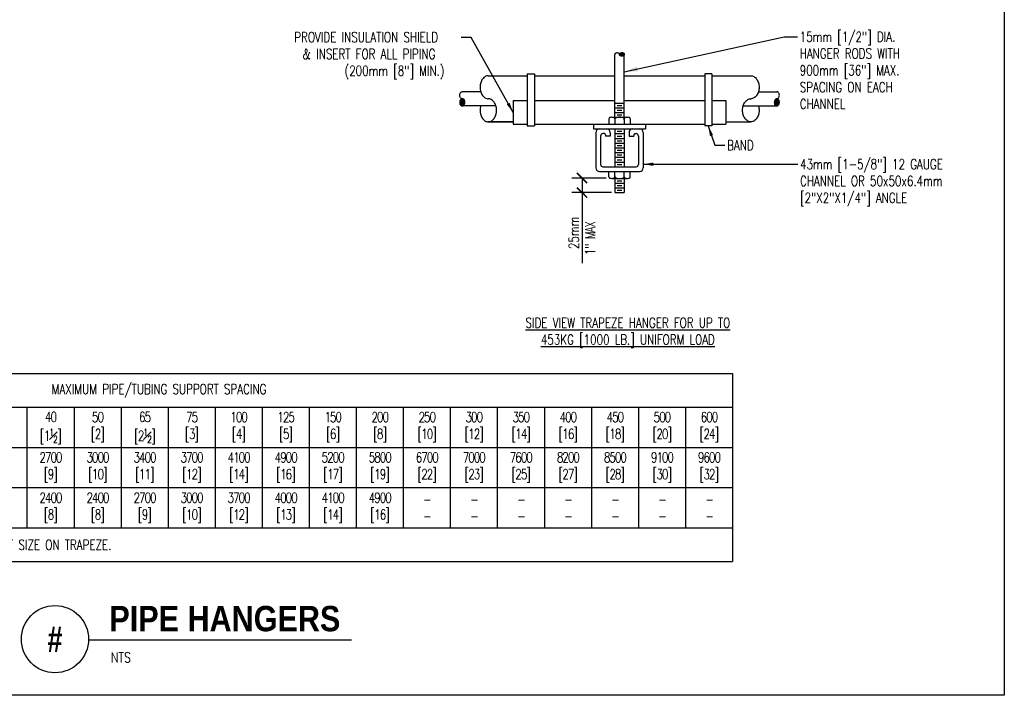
# Model space of a CAD drawing. Header units: inches. Extents: x -0.1 to 15.1, y -1.1 to 9.3.
# Tile 2 of 4: x 6 to 15.1, y -1.1 to 5.2. Entities that reach past the tile are written whole.
import ezdxf
from ezdxf.enums import TextEntityAlignment as Align

# ---------------------------------------------------------------- set-up
doc = ezdxf.new("R2010")
doc.units = ezdxf.units.IN
doc.header["$MEASUREMENT"] = 0
doc.header["$PDSIZE"] = -1
doc.layers.add('G-ANNO-NPLT', color=7, linetype='Continuous', plot=False)
for name, color, linetype in [('M-DETL-DIMS', 2, 'Continuous'), ('M-DETL-HEVY', 5, 'Continuous'), ('M-DETL-MEDM', 4, 'Continuous'), ('M-DETL-PATT', 8, 'Continuous'), ('M-DETL-TEXT', 2, 'Continuous'), ('M-DETL-XTHN', 1, 'Continuous')]:
    doc.layers.add(name, color=color, linetype=linetype)
doc.styles.add('BOLD', font='bold.shx', dxfattribs={"width": 0.9})
doc.styles.add('Romans', font='romans.shx', dxfattribs={"width": 0.75})
doc.dimstyles.new('VA-Dims', dxfattribs={"dimtxt": 0.09375, "dimasz": 0.09375, "dimexe": 0.09375, "dimexo": 0.03125, "dimgap": 0.02, "dimtad": 1, "dimdec": 5, "dimzin": 0, "dimdsep": 46, "dimlunit": 4, "dimtxsty": 'Romans', "dimblk": 'ARCHTICK', "dimcen": 0.09375, "dimclrd": 256, "dimclre": 256, "dimclrt": 256, "dimadec": 0, "dimazin": 0, "dimtfac": 1, "dimtdec": 5, "dimtofl": 0, "dimtmove": 0, "dimatfit": 3, "dimfxl": 1, "dimfrac": 2, "dimtolj": 1, "dimtzin": 0, "dimlwd": -1, "dimlwe": -1, "dimarcsym": 0})
doc.dimstyles.new('VA-Lead', dxfattribs={"dimtxt": 0.09375, "dimasz": 0.125, "dimexe": 0.125, "dimexo": 0.03125, "dimgap": 0.02, "dimtad": 1, "dimdec": 5, "dimzin": 0, "dimdsep": 46, "dimlunit": 4, "dimtxsty": 'Romans', "dimcen": 0.125, "dimclrd": 256, "dimclre": 256, "dimclrt": 256, "dimadec": 0, "dimazin": 0, "dimtfac": 1, "dimtdec": 5, "dimtofl": 0, "dimtmove": 0, "dimatfit": 3, "dimfxl": 1, "dimfrac": 2, "dimtolj": 1, "dimtzin": 0, "dimlwd": -1, "dimlwe": -1, "dimarcsym": 0})

# ---------------------------------------------------------------- blocks, each defined once
blk = doc.blocks.new('_ArchTick')
at = {"color": 0, "linetype": 'ByBlock', "const_width": 0.15}
blk.add_lwpolyline([(-0.5, -0.5), (0.5, 0.5)], dxfattribs=at)

msp = doc.modelspace()

# ---------------------------------------------------------------- linework, layer by layer
at = {"layer": 'G-ANNO-NPLT', "color": 6}
msp.add_lwpolyline([(-0.0725, 9.3024), (15.1432, 9.3024), (15.1432, -1.1039), (-0.0725, -1.1039)], close=True, dxfattribs=at)
at = {"layer": 'M-DETL-DIMS', "color": 1}
msp.add_point((11.2388, 3.5733), dxfattribs=at)
at = {"layer": 'M-DETL-HEVY', "linetype": 'Continuous'}
for p, q in [((10.2727, 4.5123), (10.1014, 4.5123)), ((12.8561, 4.5123), (13.0274, 4.5123)), ((10.4141, 4.3803), (10.1014, 4.3803)), ((12.7147, 4.3803), (13.0274, 4.3803)), ((11.3224, 4.2098), (11.3224, 4.1658)), ((11.3224, 4.1658), (11.8064, 4.1658)), ((11.3444, 4.1328), (11.3444, 3.8028)), ((11.4214, 4.1218), (11.4104, 4.1218)), ((11.4764, 4.1328), (11.4764, 4.0998)), ((11.6524, 4.1328), (11.6524, 4.0998)), ((11.7074, 4.1218), (11.7184, 4.1218)), ((11.7844, 4.1328), (11.7844, 3.8028)), ((11.8064, 4.2098), (11.8064, 4.1658)), ((11.3884, 4.0998), (11.3884, 3.8358)), ((11.4324, 4.1108), (11.4324, 4.0998)), ((11.4764, 4.0998), (11.4324, 4.0998)), ((11.6524, 4.0998), (11.6964, 4.0998)), ((11.6964, 4.1108), (11.6964, 4.0998)), ((11.7404, 4.0998), (11.7404, 3.8358)), ((11.3774, 3.7698), (11.7514, 3.7698)), ((11.4104, 3.8138), (11.7184, 3.8138))]:
    msp.add_line(p, q, dxfattribs=at)
for points in [[(10.1014, 4.4463, -0.132629), (10.0928, 4.4487), (10.0928, 4.4487, -0.106704), (10.0848, 4.456), (10.0848, 4.456, -0.083115), (10.0798, 4.4663), (10.0798, 4.4663, -0.071736), (10.0779, 4.4793), (10.0779, 4.4793, -0.071736), (10.0798, 4.4924), (10.0798, 4.4924, -0.083115), (10.0848, 4.5027), (10.0848, 4.5027, -0.106704), (10.0928, 4.51), (10.0928, 4.51, -0.132629), (10.1014, 4.5123)], [(13.0274, 4.4463, 0.132629), (13.0359, 4.4487), (13.0359, 4.4487, 0.106704), (13.044, 4.456), (13.044, 4.456, 0.083115), (13.049, 4.4663), (13.049, 4.4663, 0.071736), (13.0508, 4.4793), (13.0508, 4.4793, 0.071736), (13.049, 4.4924), (13.049, 4.4924, 0.083115), (13.044, 4.5027), (13.044, 4.5027, 0.106704), (13.0359, 4.51), (13.0359, 4.51, 0.132629), (13.0274, 4.5123)]]:
    msp.add_lwpolyline(points, format="xyb", dxfattribs=at)
for centre, radius, start, end in [((11.3774, 4.1328), 0.033, 90, 180), ((11.4104, 4.0998), 0.022, 90, 180), ((11.4214, 4.1108), 0.011, 0, 90), ((11.4434, 4.1328), 0.033, 0, 90), ((11.6854, 4.1328), 0.033, 90, 180), ((11.7074, 4.1108), 0.011, 90, 180), ((11.7184, 4.0998), 0.022, 0, 90), ((11.7514, 4.1328), 0.033, 0, 90), ((11.3774, 3.8028), 0.033, 180, 270), ((11.4104, 3.8358), 0.022, 180, 270), ((11.7184, 3.8358), 0.022, 270, 0), ((11.7514, 3.8028), 0.033, 270, 0)]:
    msp.add_arc(centre, radius, start, end, dxfattribs=at)
at = {"layer": 'M-DETL-MEDM', "linetype": 'Continuous'}
for p, q in [((11.5204, 4.2744), (11.5204, 4.8597)), ((11.6084, 4.2744), (11.6084, 4.8597)), ((10.7064, 4.6773), (10.7064, 4.1933)), ((10.7064, 4.6773), (10.7724, 4.6773)), ((10.7724, 4.6773), (10.7724, 4.1933)), ((12.3564, 4.6773), (12.3564, 4.1933)), ((12.4224, 4.6773), (12.3564, 4.6773)), ((12.4224, 4.6773), (12.4224, 4.1933)), ((10.3434, 4.6608), (10.7064, 4.6608)), ((10.7724, 4.6608), (11.5204, 4.6608)), ((11.6084, 4.6608), (12.3564, 4.6608)), ((12.4224, 4.6608), (12.7854, 4.6608)), ((10.5744, 4.4298), (10.5744, 4.2098)), ((10.5744, 4.4298), (10.5744, 4.2098)), ((10.5744, 4.4298), (10.7064, 4.4298)), ((10.7064, 4.4353), (10.7064, 4.1988)), ((10.7724, 4.4298), (11.5204, 4.4298)), ((11.6084, 4.4298), (12.3564, 4.4298)), ((12.4224, 4.4353), (12.4224, 4.1988)), ((12.4224, 4.4298), (12.5544, 4.4298)), ((12.5544, 4.4298), (12.5544, 4.2098)), ((10.5744, 4.2318), (10.3434, 4.2318)), ((10.3434, 4.2318), (10.5744, 4.2318)), ((11.4654, 4.2606), (11.4654, 4.2098)), ((11.4956, 4.2744), (11.6386, 4.2744)), ((11.5204, 4.2606), (11.5204, 4.2098)), ((11.6084, 4.2606), (11.6084, 4.2098)), ((11.6634, 4.2606), (11.6634, 4.2098)), ((12.5544, 4.2318), (12.7854, 4.2318)), ((10.5744, 4.2098), (10.7064, 4.2098)), ((10.7064, 4.1933), (10.7724, 4.1933)), ((10.7724, 4.2098), (12.3564, 4.2098)), ((11.5204, 4.1658), (11.5204, 3.8138)), ((11.6084, 4.1658), (11.6084, 3.8138)), ((12.4224, 4.1933), (12.3564, 4.1933)), ((12.4224, 4.2098), (12.5544, 4.2098)), ((11.4654, 3.7191), (11.4654, 3.7698)), ((11.5204, 3.7191), (11.5204, 3.7698)), ((11.6084, 3.7191), (11.6084, 3.7698)), ((11.6634, 3.7191), (11.6634, 3.7698)), ((11.4956, 3.7053), (11.6386, 3.7053)), ((11.5204, 3.7053), (11.5204, 3.5733)), ((11.6084, 3.7053), (11.6084, 3.5733)), ((11.5204, 3.5733), (11.6084, 3.5733)), ((3.0425, 1.8905), (12.615, 1.8905)), ((12.615, 1.8905), (12.615, 0.1408)), ((3.0425, 1.5783), (12.615, 1.5783)), ((6.0525, 1.5716), (6.0525, 0.4533)), ((6.49, 1.5716), (6.49, 0.4533)), ((6.9275, 1.5716), (6.9275, 0.4533)), ((7.365, 1.5716), (7.365, 0.4533)), ((7.8025, 1.5716), (7.8025, 0.4533)), ((8.24, 1.5716), (8.24, 0.4533)), ((8.6775, 1.5716), (8.6775, 0.4533)), ((9.115, 1.5716), (9.115, 0.4533)), ((9.5525, 1.5716), (9.5525, 0.4533)), ((9.99, 1.5716), (9.99, 0.4533)), ((10.4275, 1.5716), (10.4275, 0.4533)), ((10.865, 1.5716), (10.865, 0.4533)), ((11.3025, 1.5716), (11.3025, 0.4533)), ((11.74, 1.5716), (11.74, 0.4533)), ((12.1775, 1.5716), (12.1775, 0.4533)), ((3.0425, 1.2033), (12.615, 1.2033)), ((3.0425, 0.8283), (12.615, 0.8283)), ((3.0425, 0.4533), (12.615, 0.4533)), ((3.0425, 0.1408), (12.615, 0.1408))]:
    msp.add_line(p, q, dxfattribs=at)
for points in [[(11.5644, 4.8597, 0.151354), (11.5629, 4.8644), (11.5629, 4.8644, 0.106989), (11.5579, 4.8691), (11.5579, 4.8691, 0.074719), (11.5512, 4.8719), (11.5512, 4.8719, 0.061399), (11.5424, 4.873), (11.5424, 4.873, 0.061399), (11.5336, 4.8719), (11.5336, 4.8719, 0.074719), (11.5268, 4.8691), (11.5268, 4.8691, 0.106989), (11.5218, 4.8644), (11.5218, 4.8644, 0.151354), (11.5204, 4.8597)], [(10.3434, 4.6608, 0.132281), (10.3155, 4.6534), (10.3155, 4.6534, 0.106674), (10.2893, 4.6294), (10.2893, 4.6294, 0.083274), (10.273, 4.5961), (10.273, 4.5961, 0.071951), (10.2669, 4.5536), (10.2669, 4.5536, 0.071951), (10.273, 4.5111), (10.273, 4.5111, 0.083274), (10.2893, 4.4778), (10.2893, 4.4778, 0.106674), (10.3155, 4.4538), (10.3155, 4.4538, 0.132281), (10.3434, 4.4463)], [(12.7854, 4.6608, -0.132281), (12.8132, 4.6534), (12.8132, 4.6534, -0.106674), (12.8395, 4.6294), (12.8395, 4.6294, -0.083274), (12.8557, 4.5961), (12.8557, 4.5961, -0.071951), (12.8619, 4.5536), (12.8619, 4.5536, -0.071951), (12.8557, 4.5111), (12.8557, 4.5111, -0.083274), (12.8395, 4.4778), (12.8395, 4.4778, -0.106674), (12.8132, 4.4538), (12.8132, 4.4538, -0.132281), (12.7854, 4.4463)], [(10.2727, 4.3803, 0.069841), (10.2669, 4.3391), (10.2669, 4.3391, 0.071951), (10.273, 4.2966), (10.273, 4.2966, 0.083274), (10.2893, 4.2633), (10.2893, 4.2633, 0.106674), (10.3155, 4.2393), (10.3155, 4.2393, 0.132281), (10.3434, 4.2318), (10.3434, 4.2318, 0.132281), (10.3712, 4.2393), (10.3712, 4.2393, 0.106674), (10.3975, 4.2633), (10.3975, 4.2633, 0.083274), (10.4137, 4.2966), (10.4137, 4.2966, 0.071951), (10.4199, 4.3391), (10.4199, 4.3391, 0.071951), (10.4137, 4.3816), (10.4137, 4.3816, 0.083274), (10.3975, 4.4149), (10.3975, 4.4149, 0.106674), (10.3712, 4.4389), (10.3712, 4.4389, 0.132281), (10.3434, 4.4463)], [(12.8561, 4.3803, -0.069841), (12.8619, 4.3391), (12.8619, 4.3391, -0.071951), (12.8557, 4.2966), (12.8557, 4.2966, -0.083274), (12.8395, 4.2633), (12.8395, 4.2633, -0.106674), (12.8132, 4.2393), (12.8132, 4.2393, -0.132281), (12.7854, 4.2318), (12.7854, 4.2318, -0.132281), (12.7575, 4.2393), (12.7575, 4.2393, -0.106674), (12.7313, 4.2633), (12.7313, 4.2633, -0.083274), (12.715, 4.2966), (12.715, 4.2966, -0.071951), (12.7089, 4.3391), (12.7089, 4.3391, -0.071951), (12.715, 4.3816), (12.715, 4.3816, -0.083274), (12.7313, 4.4149), (12.7313, 4.4149, -0.106674), (12.7575, 4.4389), (12.7575, 4.4389, -0.132281), (12.7854, 4.4463)]]:
    msp.add_lwpolyline(points, format="xyb", dxfattribs=at)
for centre, radius, start, end in [((11.4764, 4.2606), 0.011, 113.03397, 180), ((11.4929, 4.2137), 0.0607, 69.94446, 110.05554), ((11.5094, 4.2606), 0.011, 0, 66.96602), ((11.5424, 4.2509), 0.022, 97.48072, 180), ((11.5644, 4.0834), 0.191, 82.51928, 97.48072), ((11.5864, 4.2509), 0.022, 0, 82.51928), ((11.6194, 4.2606), 0.011, 113.03397, 180), ((11.6359, 4.2137), 0.0607, 69.94446, 110.05554), ((11.6524, 4.2606), 0.011, 0, 66.96602), ((11.4764, 3.7191), 0.011, 180, 246.96603), ((11.4929, 3.766), 0.0607, 249.94446, 290.05554), ((11.5094, 3.7191), 0.011, 293.03397, 0), ((11.5424, 3.7288), 0.022, 180, 262.51928), ((11.5644, 3.8963), 0.191, 262.51928, 277.48072), ((11.5864, 3.7288), 0.022, 277.48072, 0), ((11.6194, 3.7191), 0.011, 180, 246.96603), ((11.6359, 3.766), 0.0607, 249.94446, 290.05554), ((11.6524, 3.7191), 0.011, 293.03397, 0)]:
    msp.add_arc(centre, radius, start, end, dxfattribs=at)
at = {"layer": 'M-DETL-PATT', "linetype": 'Continuous'}
for p in [(11.5646, 4.8595), (11.5654, 4.861), (11.5654, 4.858), (11.5661, 4.8625), (11.5661, 4.8595), (11.5661, 4.8565), (11.5669, 4.864), (11.5669, 4.861), (11.5669, 4.858), (11.5669, 4.855), (11.5676, 4.8655), (11.5676, 4.8625), (11.5676, 4.8595), (11.5676, 4.8565), (11.5684, 4.867), (11.5684, 4.864), (11.5684, 4.861), (11.5684, 4.858), (11.5684, 4.855), (11.5691, 4.8655), (11.5691, 4.8625), (11.5691, 4.8595), (11.5691, 4.8565), (11.5699, 4.867), (11.5699, 4.864), (11.5699, 4.861), (11.5699, 4.858), (11.5699, 4.855), (11.5706, 4.8685), (11.5706, 4.8655), (11.5706, 4.8625), (11.5706, 4.8595), (11.5706, 4.8565), (11.5714, 4.867), (11.5714, 4.864), (11.5714, 4.861), (11.5714, 4.858), (11.5714, 4.855), (11.5721, 4.8685), (11.5721, 4.8655), (11.5721, 4.8625), (11.5721, 4.8595), (11.5721, 4.8565), (11.5729, 4.87), (11.5729, 4.867), (11.5729, 4.864), (11.5729, 4.861), (11.5729, 4.858), (11.5729, 4.855), (11.5736, 4.8685), (11.5736, 4.8655), (11.5736, 4.8625), (11.5736, 4.8595), (11.5736, 4.8565), (11.5744, 4.87), (11.5744, 4.867), (11.5744, 4.864), (11.5744, 4.861), (11.5744, 4.858), (11.5744, 4.855), (11.5751, 4.8685), (11.5751, 4.8655), (11.5751, 4.8625), (11.5751, 4.8595), (11.5751, 4.8565), (11.5759, 4.87), (11.5759, 4.867), (11.5759, 4.864), (11.5759, 4.861), (11.5759, 4.858), (11.5759, 4.855), (11.5766, 4.8715), (11.5766, 4.8685), (11.5766, 4.8655), (11.5766, 4.8625), (11.5766, 4.8595), (11.5766, 4.8565), (11.5774, 4.87), (11.5774, 4.867), (11.5774, 4.864), (11.5774, 4.861), (11.5774, 4.858), (11.5774, 4.855), (11.5781, 4.8715), (11.5781, 4.8685), (11.5781, 4.8655), (11.5781, 4.8625), (11.5781, 4.8595), (11.5781, 4.8565), (11.5789, 4.87), (11.5789, 4.867), (11.5789, 4.864), (11.5789, 4.861), (11.5789, 4.858), (11.5789, 4.855), (11.5796, 4.8715), (11.5796, 4.8685), (11.5796, 4.8655), (11.5796, 4.8625), (11.5796, 4.8595), (11.5796, 4.8565), (11.5804, 4.87), (11.5804, 4.867), (11.5804, 4.864), (11.5804, 4.861), (11.5804, 4.858), (11.5804, 4.855), (11.5811, 4.8715), (11.5811, 4.8685), (11.5811, 4.8655), (11.5811, 4.8625), (11.5811, 4.8595), (11.5811, 4.8565), (11.5819, 4.87), (11.5819, 4.867), (11.5819, 4.864), (11.5819, 4.861), (11.5819, 4.858), (11.5819, 4.855), (11.5826, 4.8715), (11.5826, 4.8685), (11.5826, 4.8655), (11.5826, 4.8625), (11.5826, 4.8595), (11.5826, 4.8565), (11.5834, 4.87), (11.5834, 4.867), (11.5834, 4.864), (11.5834, 4.861), (11.5834, 4.858), (11.5834, 4.855), (11.5841, 4.8715), (11.5841, 4.8685), (11.5841, 4.8655), (11.5841, 4.8625), (11.5841, 4.8595), (11.5841, 4.8565), (11.5849, 4.87), (11.5849, 4.867), (11.5849, 4.864), (11.5849, 4.861), (11.5849, 4.858), (11.5849, 4.855), (11.5856, 4.8715), (11.5856, 4.8685), (11.5856, 4.8655), (11.5856, 4.8625), (11.5856, 4.8595), (11.5856, 4.8565), (11.5864, 4.87), (11.5864, 4.867), (11.5864, 4.864), (11.5864, 4.861), (11.5864, 4.858), (11.5864, 4.855), (11.5871, 4.8715), (11.5871, 4.8685), (11.5871, 4.8655), (11.5871, 4.8625), (11.5871, 4.8595), (11.5871, 4.8565), (11.5879, 4.87), (11.5879, 4.867), (11.5879, 4.864), (11.5879, 4.861), (11.5879, 4.858), (11.5879, 4.855), (11.5886, 4.8715), (11.5886, 4.8685), (11.5886, 4.8655), (11.5886, 4.8625), (11.5886, 4.8595), (11.5886, 4.8565), (11.5894, 4.87), (11.5894, 4.867), (11.5894, 4.864), (11.5894, 4.861), (11.5894, 4.858), (11.5894, 4.855), (11.5901, 4.8715), (11.5901, 4.8685), (11.5901, 4.8655), (11.5901, 4.8625), (11.5901, 4.8595), (11.5901, 4.8565), (11.5909, 4.87), (11.5909, 4.867), (11.5909, 4.864), (11.5909, 4.861), (11.5909, 4.858), (11.5909, 4.855), (11.5916, 4.8715), (11.5916, 4.8685), (11.5916, 4.8655), (11.5916, 4.8625), (11.5916, 4.8595), (11.5916, 4.8565), (11.5924, 4.87), (11.5924, 4.867), (11.5924, 4.864), (11.5924, 4.861), (11.5924, 4.858), (11.5924, 4.855), (11.5931, 4.8715), (11.5931, 4.8685), (11.5931, 4.8655), (11.5931, 4.8625), (11.5931, 4.8595), (11.5931, 4.8565), (11.5939, 4.87), (11.5939, 4.867), (11.5939, 4.864), (11.5939, 4.861), (11.5939, 4.858), (11.5939, 4.855), (11.5946, 4.8715), (11.5946, 4.8685), (11.5946, 4.8655), (11.5946, 4.8625), (11.5946, 4.8595), (11.5946, 4.8565), (11.5954, 4.87), (11.5954, 4.867), (11.5954, 4.864), (11.5954, 4.861), (11.5954, 4.858), (11.5954, 4.855), (11.5961, 4.8715), (11.5961, 4.8685), (11.5961, 4.8655), (11.5961, 4.8625), (11.5961, 4.8595), (11.5961, 4.8565), (11.5969, 4.87), (11.5969, 4.867), (11.5969, 4.864), (11.5969, 4.861), (11.5969, 4.858), (11.5969, 4.855), (11.5976, 4.8685), (11.5976, 4.8655), (11.5976, 4.8625), (11.5976, 4.8595), (11.5976, 4.8565), (11.5984, 4.87), (11.5984, 4.867), (11.5984, 4.864), (11.5984, 4.861), (11.5984, 4.858), (11.5984, 4.855), (11.5991, 4.8685), (11.5991, 4.8655), (11.5991, 4.8625), (11.5991, 4.8595), (11.5991, 4.8565), (11.5999, 4.87), (11.5999, 4.867), (11.5999, 4.864), (11.5999, 4.861), (11.5999, 4.858), (11.5999, 4.855), (11.6006, 4.8685), (11.6006, 4.8655), (11.6006, 4.8625), (11.6006, 4.8595), (11.6006, 4.8565), (11.6014, 4.867), (11.6014, 4.864), (11.6014, 4.861), (11.6014, 4.858), (11.6014, 4.855), (11.6021, 4.8685), (11.6021, 4.8655), (11.6021, 4.8625), (11.6021, 4.8595), (11.6021, 4.8565), (11.6029, 4.867), (11.6029, 4.864), (11.6029, 4.861), (11.6029, 4.858), (11.6029, 4.855), (11.6036, 4.8655), (11.6036, 4.8625), (11.6036, 4.8595), (11.6036, 4.8565), (11.6044, 4.867), (11.6044, 4.864), (11.6044, 4.861), (11.6044, 4.858), (11.6044, 4.855), (11.6051, 4.8655), (11.6051, 4.8625), (11.6051, 4.8595), (11.6051, 4.8565), (11.6059, 4.864), (11.6059, 4.861), (11.6059, 4.858), (11.6059, 4.855), (11.6067, 4.8625), (11.6067, 4.8595), (11.6067, 4.8565), (11.6074, 4.861), (11.6074, 4.858), (11.6082, 4.8595), (11.5676, 4.8535), (11.5691, 4.8535), (11.5699, 4.852), (11.5706, 4.8535), (11.5706, 4.8505), (11.5714, 4.852), (11.5721, 4.8535), (11.5721, 4.8505), (11.5729, 4.852), (11.5736, 4.8535), (11.5736, 4.8505), (11.5744, 4.852), (11.5744, 4.849), (11.5751, 4.8535), (11.5751, 4.8505), (11.5759, 4.852), (11.5759, 4.849), (11.5766, 4.8535), (11.5766, 4.8505), (11.5774, 4.852), (11.5774, 4.849), (11.5781, 4.8535), (11.5781, 4.8505), (11.5781, 4.8475), (11.5789, 4.852), (11.5789, 4.849), (11.5796, 4.8535), (11.5796, 4.8505), (11.5796, 4.8475), (11.5804, 4.852), (11.5804, 4.849), (11.5811, 4.8535), (11.5811, 4.8505), (11.5811, 4.8475), (11.5819, 4.852), (11.5819, 4.849), (11.5826, 4.8535), (11.5826, 4.8505), (11.5826, 4.8475), (11.5834, 4.852), (11.5834, 4.849), (11.5841, 4.8535), (11.5841, 4.8505), (11.5841, 4.8475), (11.5849, 4.852), (11.5849, 4.849), (11.5856, 4.8535), (11.5856, 4.8505), (11.5856, 4.8475), (11.5864, 4.852), (11.5864, 4.849), (11.5871, 4.8535), (11.5871, 4.8505), (11.5871, 4.8475), (11.5879, 4.852), (11.5879, 4.849), (11.5886, 4.8535), (11.5886, 4.8505), (11.5886, 4.8475), (11.5894, 4.852), (11.5894, 4.849), (11.5901, 4.8535), (11.5901, 4.8505), (11.5901, 4.8475), (11.5909, 4.852), (11.5909, 4.849), (11.5916, 4.8535), (11.5916, 4.8505), (11.5916, 4.8475), (11.5924, 4.852), (11.5924, 4.849), (11.5931, 4.8535), (11.5931, 4.8505), (11.5931, 4.8475), (11.5939, 4.852), (11.5939, 4.849), (11.5946, 4.8535), (11.5946, 4.8505), (11.5946, 4.8475), (11.5954, 4.852), (11.5954, 4.849), (11.5961, 4.8535), (11.5961, 4.8505), (11.5969, 4.852), (11.5969, 4.849), (11.5976, 4.8535), (11.5976, 4.8505), (11.5984, 4.852), (11.5984, 4.849), (11.5991, 4.8535), (11.5991, 4.8505), (11.5999, 4.852), (11.6006, 4.8535), (11.6006, 4.8505), (11.6014, 4.852), (11.6021, 4.8535), (11.6021, 4.8505), (11.6029, 4.852), (11.6036, 4.8535), (11.6051, 4.8535)]:
    msp.add_point(p, dxfattribs=at)
at = {"layer": 'M-DETL-TEXT', "color": 1}
for p, q in [((11.4408, 3.709), (11.1215, 3.709)), ((11.2152, 3.709), (11.2152, 3.5733)), ((11.4891, 3.5733), (11.1215, 3.5733)), ((11.2152, 3.5733), (11.2152, 2.9173))]:
    msp.add_line(p, q, dxfattribs=at)
at = {"layer": 'M-DETL-TEXT'}
msp.add_line((6.6252, -0.5864), (9.0706, -0.5864), dxfattribs=at)
msp.add_circle((6.3127, -0.5815), 0.3125, dxfattribs=at)
at = {"layer": 'M-DETL-XTHN', "linetype": 'Continuous'}
for p, q in [((11.5204, 4.4064), (11.6084, 4.4064)), ((11.5204, 4.3624), (11.6084, 4.3624)), ((11.5204, 4.3184), (11.6084, 4.3184)), ((11.5424, 4.3844), (11.5864, 4.3844)), ((11.5424, 4.3404), (11.5864, 4.3404)), ((11.5424, 4.2964), (11.5864, 4.2964)), ((11.5204, 4.1218), (11.6084, 4.1218)), ((11.5424, 4.1438), (11.5864, 4.1438)), ((11.5204, 4.0778), (11.6084, 4.0778)), ((11.5204, 4.0338), (11.6084, 4.0338)), ((11.5424, 4.0998), (11.5864, 4.0998)), ((11.5424, 4.0558), (11.5864, 4.0558)), ((11.5204, 3.9898), (11.6084, 3.9898)), ((11.5204, 3.9458), (11.6084, 3.9458)), ((11.5424, 4.0118), (11.5864, 4.0118)), ((11.5424, 3.9678), (11.5864, 3.9678)), ((11.5204, 3.9018), (11.6084, 3.9018)), ((11.5204, 3.8578), (11.6084, 3.8578)), ((11.5424, 3.9238), (11.5864, 3.9238)), ((11.5424, 3.8798), (11.5864, 3.8798)), ((11.5424, 3.8358), (11.5864, 3.8358)), ((11.5424, 3.6833), (11.5864, 3.6833)), ((11.5204, 3.6613), (11.6084, 3.6613)), ((11.5204, 3.6173), (11.6084, 3.6173)), ((11.5424, 3.6393), (11.5864, 3.6393)), ((11.5424, 3.5953), (11.5864, 3.5953))]:
    msp.add_line(p, q, dxfattribs=at)

# ---------------------------------------------------------------- block references
at = {"layer": 'M-DETL-TEXT', "color": 1, "xscale": 0.09375, "yscale": 0.09375, "zscale": 0.09375}
for p, rotation in [((11.2152, 3.709), 90), ((11.2152, 3.5733), 270)]:
    msp.add_blockref('_ArchTick', p, dxfattribs=dict(at, rotation=rotation))

# ---------------------------------------------------------------- texts
at = {"layer": 'M-DETL-DIMS', "insert": (8.4546, 5.0663), "char_height": 0.09375, "width": 1.580691, "attachment_point": 1, "style": 'Romans'}
msp.add_mtext('\\pi0.084039;PROVIDE INSULATION SHIELD\\P\\pi0.16105;& INSERT FOR ALL PIPING\\P\\pi0.55279;(200mm [8"] MIN.)', dxfattribs=at)
at = {"layer": 'M-DETL-DIMS', "char_height": 0.09375, "attachment_point": 1, "style": 'Romans'}
for s, insert in [('15mm [1/2"] DIA.\\PHANGER RODS WITH\\P900mm [36"] MAX.\\PSPACING ON EACH\\PCHANNEL', (13.2404, 5.0703)), ('BAND', (12.5645, 4.0606)), ('43mm [1-5/8"] 12 GAUGE\\PCHANNEL OR 50x50x6.4mm\\P[2"X2"X1/4"] ANGLE', (13.2433, 3.8844))]:
    msp.add_mtext(s, dxfattribs=dict(at, insert=insert))
at = {"layer": 'M-DETL-TEXT', "style": 'BOLD', "width": 0.8}
msp.add_text('#', height=0.2362, dxfattribs=at).set_placement((6.3127, -0.5815), align=Align.MIDDLE)
at = {"layer": 'M-DETL-TEXT', "style": 'Romans', "width": 0.8}
msp.add_text('NTS', height=0.09375, dxfattribs=at).set_placement((6.8327, -0.7981))
at = {"layer": 'M-DETL-TEXT', "color": 1, "insert": (11.2442, 2.9908), "char_height": 0.09375, "width": 0.586945, "attachment_point": 1, "rotation": 90, "style": 'Romans'}
msp.add_mtext('1"{\\T0.85; MAX}', dxfattribs=at)
at = {"layer": 'M-DETL-TEXT', "color": 1, "insert": (11.1394, 3.1984), "char_height": 0.09375, "attachment_point": 5, "rotation": 90, "style": 'Romans'}
msp.add_mtext('\\A1;25mm', dxfattribs=at)
at = {"layer": 'M-DETL-TEXT'}
for s, insert, char_height, width, attachment_point, style in [('{\\LSIDE VIEW TRAPEZE HANGER FOR UP TO \\P453KG [1000 LB.] UNIFORM LOAD}', (11.6415, 2.2685), 0.09375, 3, 5, 'Romans'), ('MAXIMUM PIPE/TUBING SUPPORT SPACING', (6.282, 1.7923), 0.09375, 3.255626, 1, 'Romans'), ('\\A1;{\\T0.8;40\\P[1\\H0.7x;\\S1#2;\\H1.4286x;]}', (6.2712, 1.383), 0.09375, 1, 5, 'Romans'), ('{\\T0.8;50\\P[2]}', (6.7087, 1.3908), 0.09375, 1, 5, 'Romans'), ('\\A1;{\\T0.8;65\\P[2\\H0.7x;\\S1#2;\\H1.4286x;]}', (7.1462, 1.383), 0.09375, 1, 5, 'Romans'), ('{\\T0.8;75\\P[3]}', (7.5837, 1.3908), 0.09375, 1, 5, 'Romans'), ('{\\T0.8;100\\P[4]}', (8.0212, 1.3908), 0.09375, 1, 5, 'Romans'), ('{\\T0.8;125\\P[5]}', (8.4587, 1.3908), 0.09375, 1, 5, 'Romans'), ('{\\T0.8;150\\P[6]}', (8.8962, 1.3908), 0.09375, 1, 5, 'Romans'), ('{\\T0.8;200\\P[8]}', (9.3337, 1.3908), 0.09375, 1, 5, 'Romans'), ('{\\T0.8;250\\P[10]}', (9.7712, 1.3908), 0.09375, 1, 5, 'Romans'), ('{\\T0.8;300\\P[12]}', (10.2087, 1.3908), 0.09375, 1, 5, 'Romans'), ('{\\T0.8;350\\P[14]}', (10.6462, 1.3908), 0.09375, 1, 5, 'Romans'), ('{\\T0.8;400\\P[16]}', (11.0837, 1.3908), 0.09375, 1, 5, 'Romans'), ('{\\T0.8;450\\P[18]}', (11.5212, 1.3908), 0.09375, 1, 5, 'Romans'), ('{\\T0.8;500\\P[20]}', (11.9587, 1.3908), 0.09375, 1, 5, 'Romans'), ('{\\T0.8;600\\P[24]}', (12.3962, 1.3908), 0.09375, 1, 5, 'Romans'), ('{\\T0.8;2700\\P[9]}', (6.2712, 1.0158), 0.09375, 1, 5, 'Romans'), ('{\\T0.8;3000\\P[10]}', (6.7087, 1.0158), 0.09375, 1, 5, 'Romans'), ('{\\T0.8;3400\\P[11]}', (7.1462, 1.0158), 0.09375, 1, 5, 'Romans'), ('{\\T0.8;3700\\P[12]}', (7.5837, 1.0158), 0.09375, 1, 5, 'Romans'), ('{\\T0.8;4100\\P[14]}', (8.0212, 1.0158), 0.09375, 1, 5, 'Romans'), ('{\\T0.8;4900\\P[16]}', (8.4587, 1.0158), 0.09375, 1, 5, 'Romans'), ('{\\T0.8;5200\\P[17]}', (8.8962, 1.0158), 0.09375, 1, 5, 'Romans'), ('{\\T0.8;5800\\P[19]}', (9.3337, 1.0158), 0.09375, 1, 5, 'Romans'), ('{\\T0.8;6700\\P[22]}', (9.7712, 1.0158), 0.09375, 1, 5, 'Romans'), ('{\\T0.8;7000\\P[23]}', (10.2087, 1.0158), 0.09375, 1, 5, 'Romans'), ('{\\T0.8;7600\\P[25]}', (10.6462, 1.0158), 0.09375, 1, 5, 'Romans'), ('{\\T0.8;8200\\P[27]}', (11.0837, 1.0158), 0.09375, 1, 5, 'Romans'), ('{\\T0.8;8500\\P[28]}', (11.5212, 1.0158), 0.09375, 1, 5, 'Romans'), ('{\\T0.8;9100\\P[30]}', (11.9587, 1.0158), 0.09375, 1, 5, 'Romans'), ('{\\T0.8;9600\\P[32]}', (12.3962, 1.0158), 0.09375, 1, 5, 'Romans'), ('{\\T0.8;2400\\P[8]}', (6.2712, 0.6408), 0.09375, 1, 5, 'Romans'), ('{\\T0.8;2400\\P[8]}', (6.7087, 0.6408), 0.09375, 1, 5, 'Romans'), ('{\\T0.8;2700\\P[9]}', (7.1462, 0.6408), 0.09375, 1, 5, 'Romans'), ('{\\T0.8;3000\\P[10]}', (7.5837, 0.6408), 0.09375, 1, 5, 'Romans'), ('{\\T0.8;3700\\P[12]}', (8.0212, 0.6408), 0.09375, 1, 5, 'Romans'), ('{\\T0.8;4000\\P[13]}', (8.4587, 0.6408), 0.09375, 1, 5, 'Romans'), ('{\\T0.8;4100\\P[14]}', (8.8962, 0.6408), 0.09375, 1, 5, 'Romans'), ('{\\T0.8;4900\\P[16]}', (9.3337, 0.6408), 0.09375, 1, 5, 'Romans'), ('{\\T0.8;-\\P-}', (9.7712, 0.6408), 0.09375, 1, 5, 'Romans'), ('{\\T0.8;-\\P-}', (10.2087, 0.6408), 0.09375, 1, 5, 'Romans'), ('{\\T0.8;-\\P-}', (10.6462, 0.6408), 0.09375, 1, 5, 'Romans'), ('{\\T0.8;-\\P-}', (11.0837, 0.6408), 0.09375, 1, 5, 'Romans'), ('{\\T0.8;-\\P-}', (11.5212, 0.6408), 0.09375, 1, 5, 'Romans'), ('{\\T0.8;-\\P-}', (11.9587, 0.6408), 0.09375, 1, 5, 'Romans'), ('{\\T0.8;-\\P-}', (12.3962, 0.6408), 0.09375, 1, 5, 'Romans'), ('NOTE: FOR TRAPEZE HANGER TAKE SPACING OF SMALLEST SIZE ON TRAPEZE.', (3.1675, 0.3432), 0.09375, 6.021294, 1, 'Romans'), ('PIPE HANGERS', (6.8188, -0.2721), 0.23622, 4.214328, 1, 'BOLD')]:
    msp.add_mtext(s, dxfattribs=dict(at, insert=insert, char_height=char_height, width=width, attachment_point=attachment_point, style=style))

# ---------------------------------------------------------------- meshes
at = {"layer": 'M-DETL-HEVY', "linetype": 'Continuous'}
mesh = msp.add_polyface(dxfattribs=at)
corners = [(10.0928, 4.3827), (10.0953, 4.3816), (10.0884, 4.3859), (10.097, 4.3809), (10.0878, 4.3866), (10.1001, 4.3805), (10.0848, 4.39), (10.1014, 4.3803), (10.0842, 4.391), (10.1047, 4.3808), (10.0819, 4.3949), (10.1058, 4.3809), (10.0814, 4.396), (10.1089, 4.3822), (10.0798, 4.4003), (10.1099, 4.3827), (10.0795, 4.4015), (10.1133, 4.3851), (10.0784, 4.4067), (10.1143, 4.3859), (10.0783, 4.4083), (10.1171, 4.389), (10.0779, 4.4133), (10.118, 4.39), (10.078, 4.4148), (10.1203, 4.394), (10.0784, 4.4199), (10.1209, 4.3949), (10.0786, 4.4211), (10.1228, 4.3998), (10.0798, 4.4264), (10.123, 4.4003), (10.08, 4.4269), (10.1241, 4.4056), (10.0819, 4.4318), (10.1244, 4.4067), (10.0824, 4.4327), (10.1247, 4.4119), (10.0848, 4.4367), (10.1248, 4.4133), (10.0856, 4.4377), (10.1245, 4.4184), (10.0884, 4.4408), (10.1244, 4.4199), (10.0895, 4.4416), (10.1232, 4.4252), (10.0928, 4.444), (10.123, 4.4264), (10.0938, 4.4445), (10.1213, 4.4307), (10.097, 4.4458), (10.1209, 4.4318), (10.0981, 4.4459), (10.1014, 4.4463), (10.1185, 4.4357), (10.1014, 4.4463), (10.1026, 4.4462), (10.118, 4.4367), (10.1058, 4.4458), (10.115, 4.4401), (10.1074, 4.4451), (10.1143, 4.4408), (10.1099, 4.444)]
mesh.append_faces([[corners[k] for k in face] for face in [(0, 0, 1, 2), (2, 1, 3, 4), (4, 3, 5, 6), (6, 5, 7, 8), (8, 7, 9, 10), (10, 9, 11, 12), (12, 11, 13, 14), (14, 13, 15, 16), (16, 15, 17, 18), (18, 17, 19, 20), (20, 19, 21, 22), (22, 21, 23, 24), (24, 23, 25, 26), (26, 25, 27, 28), (28, 27, 29, 30), (30, 29, 31, 32), (32, 31, 33, 34), (34, 33, 35, 36), (36, 35, 37, 38), (38, 37, 39, 40), (40, 39, 41, 42), (42, 41, 43, 44), (44, 43, 45, 46), (46, 45, 47, 48), (48, 47, 49, 50), (50, 49, 51, 52), (52, 51, 54, 55), (53, 54, 57, 56), (56, 57, 59, 58), (58, 59, 61, 60), (60, 61, 62, 62)]], dxfattribs={"vtx0": -1, "vtx2": -1})
mesh = msp.add_polyface(dxfattribs=at)
corners = [(13.0188, 4.3827), (13.0144, 4.3859), (13.0213, 4.3816), (13.0138, 4.3866), (13.023, 4.3809), (13.0108, 4.39), (13.0261, 4.3805), (13.0102, 4.391), (13.0274, 4.3803), (13.0079, 4.3949), (13.0307, 4.3808), (13.0074, 4.396), (13.0318, 4.3809), (13.0058, 4.4003), (13.0349, 4.3822), (13.0055, 4.4015), (13.0359, 4.3827), (13.0044, 4.4067), (13.0393, 4.3851), (13.0043, 4.4083), (13.0403, 4.3859), (13.0039, 4.4133), (13.0431, 4.389), (13.004, 4.4148), (13.044, 4.39), (13.0044, 4.4199), (13.0463, 4.394), (13.0046, 4.4211), (13.0469, 4.3949), (13.0058, 4.4264), (13.0488, 4.3998), (13.006, 4.4269), (13.049, 4.4003), (13.0079, 4.4318), (13.0501, 4.4056), (13.0084, 4.4327), (13.0504, 4.4067), (13.0108, 4.4367), (13.0507, 4.4119), (13.0116, 4.4377), (13.0508, 4.4133), (13.0144, 4.4408), (13.0505, 4.4184), (13.0155, 4.4416), (13.0504, 4.4199), (13.0188, 4.444), (13.0492, 4.4252), (13.0198, 4.4445), (13.049, 4.4264), (13.023, 4.4458), (13.0473, 4.4307), (13.0241, 4.4459), (13.0469, 4.4318), (13.0274, 4.4463), (13.0445, 4.4357), (13.0274, 4.4463), (13.044, 4.4367), (13.0286, 4.4462), (13.041, 4.4401), (13.0318, 4.4458), (13.0403, 4.4408), (13.0334, 4.4451), (13.0359, 4.444)]
mesh.append_faces([[corners[k] for k in face] for face in [(0, 0, 2, 1), (1, 2, 4, 3), (3, 4, 6, 5), (5, 6, 8, 7), (7, 8, 10, 9), (9, 10, 12, 11), (11, 12, 14, 13), (13, 14, 16, 15), (15, 16, 18, 17), (17, 18, 20, 19), (19, 20, 22, 21), (21, 22, 24, 23), (23, 24, 26, 25), (25, 26, 28, 27), (27, 28, 30, 29), (29, 30, 32, 31), (31, 32, 34, 33), (33, 34, 36, 35), (35, 36, 38, 37), (37, 38, 40, 39), (39, 40, 42, 41), (41, 42, 44, 43), (43, 44, 46, 45), (45, 46, 48, 47), (47, 48, 50, 49), (49, 50, 52, 51), (51, 52, 54, 53), (55, 54, 56, 57), (57, 56, 58, 59), (59, 58, 60, 61), (61, 60, 62, 62)]], dxfattribs={"vtx0": -1, "vtx2": -1})
at = {"layer": 'M-DETL-MEDM', "linetype": 'Continuous'}
mesh = msp.add_polyface(dxfattribs=at)
corners = [(11.5708, 4.8503), (11.5682, 4.8523), (11.5741, 4.8486), (11.5681, 4.8523), (11.5742, 4.8486), (11.5663, 4.8545), (11.5776, 4.8474), (11.5658, 4.855), (11.5782, 4.8473), (11.5648, 4.8572), (11.5818, 4.8467), (11.5647, 4.8573), (11.582, 4.8466), (11.5644, 4.8597), (11.5858, 4.8464), (11.5644, 4.86), (11.5864, 4.8464), (11.5648, 4.8621), (11.5898, 4.8466), (11.565, 4.8626), (11.5908, 4.8466), (11.5658, 4.8644), (11.5936, 4.8471), (11.5666, 4.8652), (11.5952, 4.8474), (11.5681, 4.867), (11.5981, 4.8484), (11.5685, 4.8673), (11.5987, 4.8486), (11.5708, 4.8691), (11.6015, 4.85), (11.5713, 4.8693), (11.602, 4.8503), (11.5741, 4.8707), (11.6043, 4.852), (11.5747, 4.8709), (11.6047, 4.8523), (11.5776, 4.8719), (11.6062, 4.8541), (11.5792, 4.8722), (11.607, 4.855), (11.582, 4.8727), (11.6078, 4.8567), (11.583, 4.8728), (11.608, 4.8572), (11.5864, 4.873), (11.6084, 4.8593), (11.6084, 4.8597), (11.587, 4.8729), (11.6084, 4.8597), (11.6081, 4.862), (11.5908, 4.8727), (11.608, 4.8621), (11.591, 4.8727), (11.607, 4.8644), (11.5947, 4.872), (11.6065, 4.8649), (11.5952, 4.8719), (11.6047, 4.867), (11.5986, 4.8707), (11.6046, 4.8671), (11.5987, 4.8707), (11.602, 4.8691)]
mesh.append_faces([[corners[k] for k in face] for face in [(0, 0, 2, 1), (1, 2, 4, 3), (3, 4, 6, 5), (5, 6, 8, 7), (7, 8, 10, 9), (9, 10, 12, 11), (11, 12, 14, 13), (13, 14, 16, 15), (15, 16, 18, 17), (17, 18, 20, 19), (19, 20, 22, 21), (21, 22, 24, 23), (23, 24, 26, 25), (25, 26, 28, 27), (27, 28, 30, 29), (29, 30, 32, 31), (31, 32, 34, 33), (33, 34, 36, 35), (35, 36, 38, 37), (37, 38, 40, 39), (39, 40, 42, 41), (41, 42, 44, 43), (43, 44, 46, 45), (45, 46, 49, 48), (48, 47, 50, 51), (51, 50, 52, 53), (53, 52, 54, 55), (55, 54, 56, 57), (57, 56, 58, 59), (59, 58, 60, 61), (61, 60, 62, 62)]], dxfattribs={"vtx0": -1, "vtx2": -1})

# ---------------------------------------------------------------- leaders
at = {"layer": 'M-DETL-DIMS', "annotation_type": 0, "has_hookline": 1}
for points, hookline_direction, text_width in [([(10.5744, 4.3198), (10.1849, 5.0175), (10.0911, 5.0175)], 1, 1.4967), ([(12.3894, 4.1933), (12.4507, 4.0138), (12.5445, 4.0138)], 0, 0.2511), ([(11.7844, 3.8375), (13.2233, 3.8375)], 0, 1.5)]:
    msp.add_leader(points, dimstyle='VA-Dims', override={"dimgap": 0.02, "dimtad": 0}, dxfattribs=dict(at, hookline_direction=hookline_direction, text_width=text_width))
at = {"layer": 'M-DETL-TEXT'}
msp.add_leader([(11.6084, 4.6966), (13.0954, 5.0234), (13.2204, 5.0234)], dimstyle='VA-Lead', dxfattribs=at)

doc.saveas('drawing.dxf')
